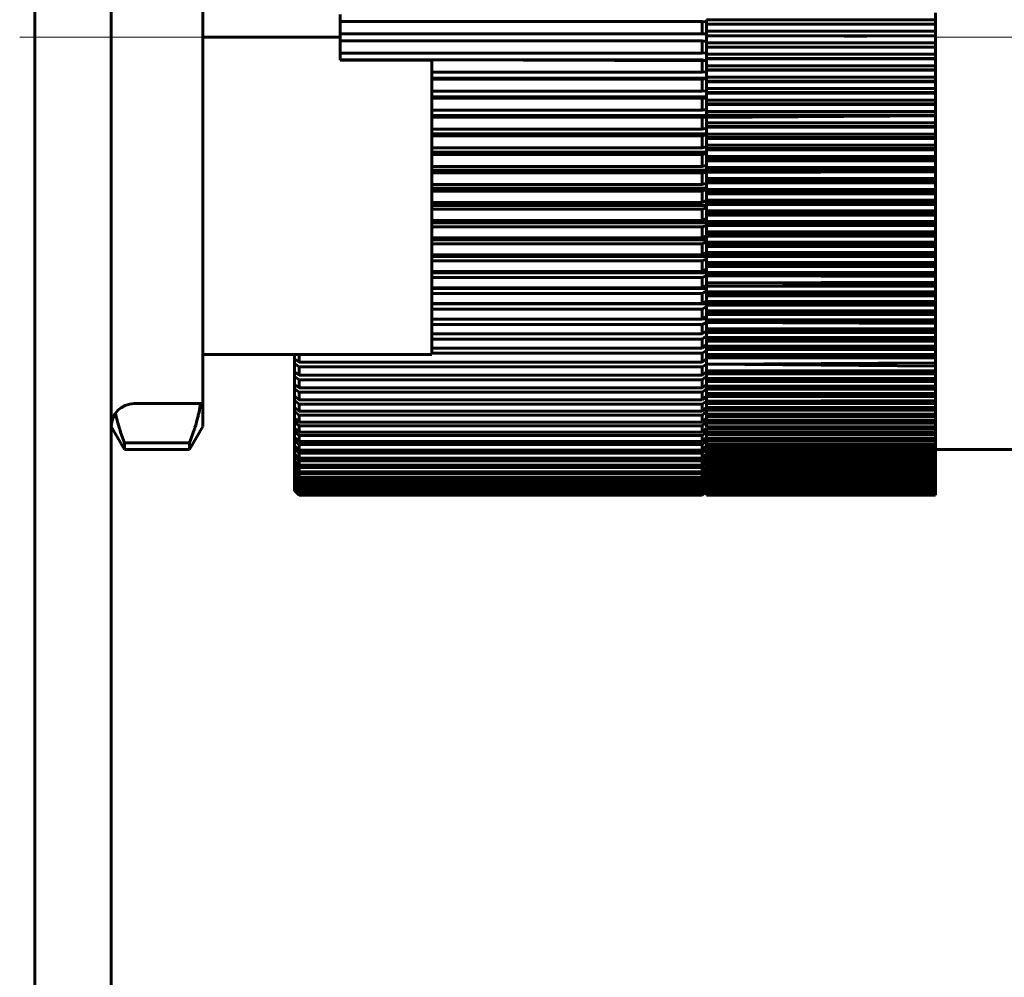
# Model space of a CAD drawing. Header units: millimetres. Extents: x -66 to 68, y -104 to 104.
# Tile 6 of 9: x 25 to 46, y 37 to 58. Entities that reach past the tile are written whole.
import ezdxf

# ---------------------------------------------------------------- set-up
doc = ezdxf.new("R2010")
doc.units = ezdxf.units.MM
doc.linetypes.add('K5LT_AXLED', pattern=[12, 7.5, -1.5, 1.5, -1.5])
doc.linetypes.add('K5LT_BASIC', pattern=[0])
doc.layers.add('Системный слой (1)', color=7, linetype='Continuous', true_color=0x6c6c6c)

# ---------------------------------------------------------------- blocks, each defined once
blk = doc.blocks.new('U17')
at = {"layer": 'Системный слой (1)', "color": 143, "linetype": 'K5LT_BASIC', "lineweight": 60, "true_color": 0x33acca}
for p, q in [((40, 49.305), (40, 49.408)), ((40, 49.315), (40, 49.319))]:
    blk.add_line(p, q, dxfattribs=at)
blk = doc.blocks.new('U18')
at = {"layer": 'Системный слой (1)', "color": 143, "linetype": 'K5LT_BASIC', "lineweight": 60, "true_color": 0x33acca}
for p, q in [((40, 55.119), (40, 55.111)), ((40, 55.111), (40, 55.062))]:
    blk.add_line(p, q, dxfattribs=at)
blk = doc.blocks.new('U20')
at = {"layer": 'Системный слой (1)', "color": 143, "linetype": 'K5LT_BASIC', "lineweight": 60, "true_color": 0x33acca}
for p, q in [((40, 47.812), (40, 47.831)), ((40, 47.808), (40, 47.812)), ((40, 47.782), (40, 47.808))]:
    blk.add_line(p, q, dxfattribs=at)
blk = doc.blocks.new('U22')
at = {"layer": 'Системный слой (1)', "color": 143, "linetype": 'K5LT_BASIC', "lineweight": 60, "true_color": 0x33acca}
for p, q in [((40, 53.729), (40, 53.835)), ((40, 53.693), (40, 53.729))]:
    blk.add_line(p, q, dxfattribs=at)
blk = doc.blocks.new('U24')
at = {"layer": 'Системный слой (1)', "color": 143, "linetype": 'K5LT_BASIC', "lineweight": 60, "true_color": 0x33acca}
for p, q in [((40, 51.458), (40, 51.429)), ((40, 51.429), (40, 51.4))]:
    blk.add_line(p, q, dxfattribs=at)
blk = doc.blocks.new('U29')
at = {"layer": 'Системный слой (1)', "color": 143, "linetype": 'K5LT_BASIC', "lineweight": 60, "true_color": 0x33acca}
for p, q in [((40, 56.915), (40, 57.032)), ((40, 56.91), (40, 56.915)), ((40, 56.885), (40, 56.91)), ((40, 56.91), (40, 56.91)), ((40, 56.881), (40, 56.885))]:
    blk.add_line(p, q, dxfattribs=at)
blk = doc.blocks.new('U30')
at = {"layer": 'Системный слой (1)', "color": 143, "linetype": 'K5LT_BASIC', "lineweight": 60, "true_color": 0x33acca}
for p, q in [((40, 50.538), (40, 50.615)), ((40, 50.503), (40, 50.528))]:
    blk.add_line(p, q, dxfattribs=at)
blk = doc.blocks.new('U31')
at = {"layer": 'Системный слой (1)', "color": 143, "linetype": 'K5LT_BASIC', "lineweight": 60, "true_color": 0x33acca}
for p, q in [((31.014, 49.399), (31, 49.399)), ((40, 49.399), (39.986, 49.399))]:
    blk.add_line(p, q, dxfattribs=at)
blk = doc.blocks.new('U34')
at = {"layer": 'Системный слой (1)', "color": 143, "linetype": 'K5LT_BASIC', "lineweight": 60, "true_color": 0x33acca}
for p, q in [((40, 48.325), (40, 48.327)), ((40, 48.259), (40, 48.325)), ((40, 48.324), (40, 48.325))]:
    blk.add_line(p, q, dxfattribs=at)
blk = doc.blocks.new('U37')
at = {"layer": 'Системный слой (1)', "color": 143, "linetype": 'K5LT_BASIC', "lineweight": 60, "true_color": 0x33acca}
for p, q in [((40, 52.684), (40, 52.781)), ((40, 52.559), (40, 52.55))]:
    blk.add_line(p, q, dxfattribs=at)
blk = doc.blocks.new('U39')
at = {"layer": 'Системный слой (1)', "color": 143, "linetype": 'K5LT_BASIC', "lineweight": 60, "true_color": 0x33acca}
for p, q in [((40, 47.551), (40, 47.548)), ((40, 47.548), (40, 47.545))]:
    blk.add_line(p, q, dxfattribs=at)
blk = doc.blocks.new('U41')
at = {"layer": 'Системный слой (1)', "color": 143, "linetype": 'K5LT_BASIC', "lineweight": 60, "true_color": 0x33acca}
for p, q in [((40, 47.592), (40, 47.605)), ((40, 47.566), (40, 47.592))]:
    blk.add_line(p, q, dxfattribs=at)
blk = doc.blocks.new('U42')
at = {"layer": 'Системный слой (1)', "color": 143, "linetype": 'K5LT_BASIC', "lineweight": 60, "true_color": 0x33acca}
for p, q in [((40, 53.305), (40, 53.367)), ((40, 53.292), (40, 53.305)), ((40, 53.228), (40, 53.292)), ((40, 53.292), (40, 53.292))]:
    blk.add_line(p, q, dxfattribs=at)
blk = doc.blocks.new('U47')
at = {"layer": 'Системный слой (1)', "color": 143, "linetype": 'K5LT_BASIC', "lineweight": 60, "true_color": 0x33acca}
for p, q in [((40, 52.186), (40, 52.243)), ((40, 52.113), (40, 52.186))]:
    blk.add_line(p, q, dxfattribs=at)
blk = doc.blocks.new('U51')
at = {"layer": 'Системный слой (1)', "color": 143, "linetype": 'K5LT_BASIC', "lineweight": 60, "true_color": 0x33acca}
for p, q in [((40, 51.492), (40, 51.605)), ((40, 51.481), (40, 51.492)), ((40, 51.492), (40, 51.492))]:
    blk.add_line(p, q, dxfattribs=at)
blk = doc.blocks.new('U52')
at = {"layer": 'Системный слой (1)', "color": 143, "linetype": 'K5LT_BASIC', "lineweight": 60, "true_color": 0x33acca}
for p, q in [((40, 50.229), (40, 50.248)), ((40, 50.108), (40, 50.229)), ((40, 50.229), (40, 50.229))]:
    blk.add_line(p, q, dxfattribs=at)
blk = doc.blocks.new('U53')
at = {"layer": 'Системный слой (1)', "color": 143, "linetype": 'K5LT_BASIC', "lineweight": 60, "true_color": 0x33acca}
for p, q in [((40, 50.79), (40, 50.805)), ((40, 50.781), (40, 50.79)), ((40, 50.69), (40, 50.781))]:
    blk.add_line(p, q, dxfattribs=at)
blk = doc.blocks.new('U54')
at = {"layer": 'Системный слой (1)', "color": 143, "linetype": 'K5LT_BASIC', "lineweight": 60, "true_color": 0x33acca}
for p, q in [((40, 49.804), (40, 49.761)), ((40, 49.761), (40, 49.747)), ((40, 49.747), (40, 49.73))]:
    blk.add_line(p, q, dxfattribs=at)
blk = doc.blocks.new('U56')
at = {"layer": 'Системный слой (1)', "color": 143, "linetype": 'K5LT_BASIC', "lineweight": 60, "true_color": 0x33acca}
for p, q in [((40, 49.165), (40, 49.121)), ((40, 49.121), (40, 49.106))]:
    blk.add_line(p, q, dxfattribs=at)
blk = doc.blocks.new('U57')
at = {"layer": 'Системный слой (1)', "color": 143, "linetype": 'K5LT_BASIC', "lineweight": 60, "true_color": 0x33acca}
for p, q in [((40, 54.066), (40, 54.073)), ((40, 53.994), (40, 54.066)), ((40, 54.065), (40, 54.066)), ((40, 53.929), (40, 53.994))]:
    blk.add_line(p, q, dxfattribs=at)
blk = doc.blocks.new('U60')
at = {"layer": 'Системный слой (1)', "color": 143, "linetype": 'K5LT_BASIC', "lineweight": 60, "true_color": 0x33acca}
for p, q in [((40, 50.781), (40, 50.79)), ((40, 50.724), (40, 50.781)), ((40, 50.781), (40, 50.781))]:
    blk.add_line(p, q, dxfattribs=at)
blk = doc.blocks.new('U62')
at = {"layer": 'Системный слой (1)', "color": 143, "linetype": 'K5LT_BASIC', "lineweight": 60, "true_color": 0x33acca}
for p, q in [((40, 52.952), (40, 52.915)), ((40, 52.916), (40, 52.909))]:
    blk.add_line(p, q, dxfattribs=at)
blk = doc.blocks.new('U69')
at = {"layer": 'Системный слой (1)', "color": 143, "linetype": 'K5LT_BASIC', "lineweight": 60, "true_color": 0x33acca}
for p, q in [((40, 51.359), (40, 51.4)), ((40, 51.277), (40, 51.359))]:
    blk.add_line(p, q, dxfattribs=at)
blk = doc.blocks.new('U70')
at = {"layer": 'Системный слой (1)', "color": 143, "linetype": 'K5LT_BASIC', "lineweight": 60, "true_color": 0x33acca}
for p, q in [((31.005, 49.16), (31, 49.16)), ((40, 49.16), (39.995, 49.16))]:
    blk.add_line(p, q, dxfattribs=at)
blk = doc.blocks.new('U72')
at = {"layer": 'Системный слой (1)', "color": 143, "linetype": 'K5LT_BASIC', "lineweight": 60, "true_color": 0x33acca}
for p, q in [((40, 49.67), (40, 49.73)), ((40, 49.631), (40, 49.67))]:
    blk.add_line(p, q, dxfattribs=at)
blk = doc.blocks.new('U73')
at = {"layer": 'Системный слой (1)', "color": 143, "linetype": 'K5LT_BASIC', "lineweight": 60, "true_color": 0x33acca}
for p, q in [((40, 52.671), (40, 52.684)), ((40, 52.624), (40, 52.671)), ((40, 52.597), (40, 52.624)), ((40, 52.559), (40, 52.597))]:
    blk.add_line(p, q, dxfattribs=at)
blk = doc.blocks.new('U75')
at = {"layer": 'Системный слой (1)', "color": 143, "linetype": 'K5LT_BASIC', "lineweight": 60, "true_color": 0x33acca}
for p, q in [((31.047, 50.196), (31, 50.196)), ((40, 50.196), (39.953, 50.196))]:
    blk.add_line(p, q, dxfattribs=at)
blk = doc.blocks.new('U76')
at = {"layer": 'Системный слой (1)', "color": 143, "linetype": 'K5LT_BASIC', "lineweight": 60, "true_color": 0x33acca}
for p, q in [((40, 47.54), (40, 47.542)), ((40, 47.526), (40, 47.54)), ((40, 47.512), (40, 47.526)), ((40, 47.507), (40, 47.512))]:
    blk.add_line(p, q, dxfattribs=at)
blk = doc.blocks.new('U82')
at = {"layer": 'Системный слой (1)', "color": 143, "linetype": 'K5LT_BASIC', "lineweight": 60, "true_color": 0x33acca}
for p, q in [((40, 54.46), (40, 54.553)), ((40, 54.408), (40, 54.46))]:
    blk.add_line(p, q, dxfattribs=at)
blk = doc.blocks.new('U84')
at = {"layer": 'Системный слой (1)', "color": 143, "linetype": 'K5LT_BASIC', "lineweight": 60, "true_color": 0x33acca}
for p, q in [((40, 51.159), (40, 51.198)), ((40, 51.078), (40, 51.159))]:
    blk.add_line(p, q, dxfattribs=at)
blk = doc.blocks.new('U85')
at = {"layer": 'Системный слой (1)', "color": 143, "linetype": 'K5LT_BASIC', "lineweight": 60, "true_color": 0x33acca}
for p, q in [((40, 48.935), (40, 48.963)), ((40, 48.932), (40, 48.935)), ((40, 48.925), (40, 48.932)), ((40, 48.879), (40, 48.925))]:
    blk.add_line(p, q, dxfattribs=at)
blk = doc.blocks.new('U87')
at = {"layer": 'Системный слой (1)', "color": 143, "linetype": 'K5LT_BASIC', "lineweight": 60, "true_color": 0x33acca}
for p, q in [((40, 57.383), (40, 57.366)), ((40, 57.366), (40, 57.353))]:
    blk.add_line(p, q, dxfattribs=at)
blk = doc.blocks.new('U92')
at = {"layer": 'Системный слой (1)', "color": 143, "linetype": 'K5LT_BASIC', "lineweight": 60, "true_color": 0x33acca}
for p, q in [((40, 48.411), (40, 48.443)), ((40, 48.372), (40, 48.411))]:
    blk.add_line(p, q, dxfattribs=at)
blk = doc.blocks.new('U94')
at = {"layer": 'Системный слой (1)', "color": 143, "linetype": 'K5LT_BASIC', "lineweight": 60, "true_color": 0x33acca}
for p, q in [((40, 47.54), (40, 47.539)), ((40, 47.539), (40, 47.538)), ((40, 47.538), (40, 47.531))]:
    blk.add_line(p, q, dxfattribs=at)
blk = doc.blocks.new('U103')
at = {"layer": 'Системный слой (1)', "color": 143, "linetype": 'K5LT_BASIC', "lineweight": 60, "true_color": 0x33acca}
for p, q in [((28.936, 49.163), (28.951, 49.25)), ((28.905, 49.018), (28.916, 49.066)), ((28.916, 49.066), (28.936, 49.163)), ((28.843, 48.779), (28.871, 48.878)), ((28.871, 48.878), (28.895, 48.975)), ((28.895, 48.975), (28.897, 48.981)), ((28.897, 48.981), (28.9, 48.994)), ((28.9, 48.994), (28.905, 49.018)), ((28.711, 48.391), (28.813, 48.679)), ((28.813, 48.679), (28.815, 48.686)), ((28.815, 48.686), (28.817, 48.692)), ((28.817, 48.692), (28.821, 48.704)), ((28.821, 48.704), (28.828, 48.729)), ((28.828, 48.729), (28.843, 48.779))]:
    blk.add_line(p, q, dxfattribs=at)
blk = doc.blocks.new('U104')
at = {"layer": 'Системный слой (1)', "color": 143, "linetype": 'K5LT_BASIC', "lineweight": 60, "true_color": 0x33acca}
for p, q in [((27.091, 49.032), (27.09, 49.037)), ((27.099, 49.001), (27.091, 49.032)), ((27.102, 48.985), (27.099, 49.001)), ((27.104, 48.977), (27.102, 48.985)), ((27.105, 48.973), (27.104, 48.977)), ((27.129, 48.878), (27.105, 48.973)), ((27.157, 48.779), (27.129, 48.878)), ((27.172, 48.729), (27.157, 48.779)), ((27.179, 48.704), (27.172, 48.729)), ((27.183, 48.692), (27.179, 48.704)), ((27.185, 48.686), (27.183, 48.692)), ((27.211, 48.607), (27.185, 48.686)), ((27.289, 48.391), (27.211, 48.607))]:
    blk.add_line(p, q, dxfattribs=at)

msp = doc.modelspace()

# ---------------------------------------------------------------- linework, layer by layer
at = {"layer": 'Системный слой (1)', "color": 143, "linetype": 'K5LT_BASIC', "lineweight": 60, "true_color": 0x33acca}
for p, q in [((27, 69.25), (27, -3.75)), ((25.327, 67.75), (25.327, -2.25)), ((29, 64.178), (29, 57.25)), ((32, 57.25), (32, 57.75)), ((45, 57.635), (40, 57.635)), ((40, 57.635), (40, 57.632)), ((45, 57.632), (40, 57.632)), ((40, 57.632), (40, 57.59)), ((45, 57.635), (45, 57.786)), ((45, 57.632), (45, 57.635)), ((45, 57.535), (45, 57.632)), ((39.9, 57.594), (32, 57.594)), ((39.9, 57.325), (39.9, 57.594)), ((40, 57.59), (39.9, 57.594)), ((40, 57.59), (40, 57.532)), ((40, 57.384), (40, 57.535)), ((45, 57.535), (40, 57.535)), ((45, 57.384), (45, 57.535)), ((29, 57.25), (32, 57.25)), ((29, 57.25), (29, 50.322)), ((39.9, 57.325), (32, 57.325)), ((32, 56.75), (32, 57.25)), ((40, 57.325), (39.9, 57.325)), ((45, 57.384), (40, 57.384)), ((40, 57.384), (40, 57.383)), ((40, 57.325), (40, 57.384)), ((45, 57.383), (40, 57.383)), ((40, 57.353), (40, 57.284)), ((40, 57.132), (40, 57.284)), ((45, 57.284), (40, 57.284)), ((45, 57.383), (45, 57.384)), ((45, 57.284), (45, 57.383)), ((45, 57.132), (45, 57.284)), ((39.9, 57.175), (32, 57.175)), ((40, 57.161), (39.9, 57.175)), ((39.9, 56.906), (39.9, 57.175)), ((40, 57.032), (40, 57.132)), ((40, 57.132), (40, 57.034)), ((45, 57.132), (40, 57.132)), ((45, 57.034), (40, 57.034)), ((40, 57.034), (40, 57.032)), ((45, 57.032), (40, 57.032)), ((45, 57.034), (45, 57.132)), ((45, 57.032), (45, 57.034)), ((45, 56.881), (45, 57.032)), ((39.9, 56.906), (32, 56.906)), ((40, 56.737), (32, 56.765)), ((40, 56.91), (39.9, 56.906)), ((45, 56.881), (40, 56.881)), ((40, 56.881), (40, 56.835)), ((40, 56.835), (40, 56.785)), ((40, 56.785), (40, 56.781)), ((45, 56.785), (40, 56.785)), ((45, 56.781), (40, 56.781)), ((40, 56.63), (40, 56.781)), ((45, 56.785), (45, 56.881)), ((45, 56.781), (45, 56.785)), ((45, 56.63), (45, 56.781)), ((39.9, 56.756), (32, 56.756)), ((32, 56.75), (34, 56.75)), ((34, 56.75), (34, 50.322)), ((40, 56.737), (39.9, 56.756)), ((39.9, 56.488), (39.9, 56.756)), ((40, 56.63), (40, 56.537)), ((40, 56.537), (40, 56.63)), ((45, 56.63), (40, 56.63)), ((45, 56.537), (45, 56.63)), ((39.9, 56.488), (34, 56.488)), ((40, 56.355), (34, 56.355)), ((39.9, 56.339), (34, 56.339)), ((40, 56.496), (39.9, 56.488)), ((40, 56.347), (39.9, 56.339)), ((39.9, 56.071), (39.9, 56.339)), ((45, 56.537), (40, 56.537)), ((40, 56.537), (40, 56.53)), ((45, 56.53), (40, 56.53)), ((40, 56.38), (40, 56.53)), ((45, 56.38), (40, 56.38)), ((40, 56.38), (40, 56.347)), ((40, 56.355), (40, 56.347)), ((40, 56.347), (40, 56.289)), ((45, 56.53), (45, 56.537)), ((45, 56.38), (45, 56.53)), ((45, 56.289), (45, 56.38)), ((45, 56.289), (40, 56.289)), ((40, 56.289), (40, 56.28)), ((45, 56.28), (40, 56.28)), ((40, 56.129), (40, 56.28)), ((40, 56.141), (40, 56.112)), ((45, 56.129), (40, 56.129)), ((45, 56.28), (45, 56.289)), ((45, 56.129), (45, 56.28)), ((45, 56.042), (45, 56.129)), ((39.9, 56.071), (34, 56.071)), ((40, 55.947), (34, 55.947)), ((39.9, 55.922), (34, 55.922)), ((40, 56.084), (39.9, 56.071)), ((40, 55.921), (39.9, 55.922)), ((39.9, 55.656), (39.9, 55.922)), ((40, 56.112), (40, 56.042)), ((40, 56.084), (40, 56.084)), ((40, 56.042), (40, 56.03)), ((45, 56.042), (40, 56.042)), ((40, 55.88), (40, 56.03)), ((45, 56.03), (40, 56.03)), ((45, 56.03), (45, 56.042)), ((45, 55.88), (45, 56.03)), ((45, 55.88), (40, 55.88)), ((40, 55.795), (40, 55.88)), ((40, 55.88), (40, 55.795)), ((45, 55.795), (40, 55.795)), ((40, 55.795), (40, 55.781)), ((45, 55.781), (40, 55.781)), ((40, 55.632), (40, 55.781)), ((45, 55.795), (45, 55.88)), ((45, 55.781), (45, 55.795)), ((45, 55.632), (45, 55.781)), ((39.9, 55.656), (34, 55.656)), ((40, 55.542), (34, 55.542)), ((39.9, 55.508), (34, 55.508)), ((40, 55.673), (39.9, 55.656)), ((40, 55.5), (39.9, 55.508)), ((39.9, 55.244), (39.9, 55.508)), ((45, 55.632), (40, 55.632)), ((40, 55.632), (40, 55.599)), ((40, 55.599), (40, 55.55)), ((40, 55.55), (40, 55.5)), ((45, 55.55), (40, 55.55)), ((45, 55.533), (40, 55.5)), ((40, 55.384), (40, 55.5)), ((45, 55.55), (45, 55.632)), ((45, 55.533), (45, 55.55)), ((45, 55.384), (45, 55.533)), ((40, 55.265), (39.9, 55.244)), ((40, 55.384), (40, 55.305)), ((40, 55.305), (40, 55.384)), ((45, 55.384), (40, 55.384)), ((45, 55.305), (40, 55.305)), ((40, 55.305), (40, 55.286)), ((45, 55.286), (40, 55.286)), ((40, 55.138), (40, 55.286)), ((45, 55.305), (45, 55.384)), ((45, 55.286), (45, 55.305)), ((45, 55.138), (45, 55.286)), ((39.9, 55.244), (34, 55.244)), ((40, 55.139), (34, 55.139)), ((39.9, 55.098), (34, 55.098)), ((40, 55.118), (39.9, 55.098)), ((39.9, 54.836), (39.9, 55.098)), ((40, 55.139), (40, 55.119)), ((45, 55.138), (40, 55.138)), ((40, 55.138), (40, 55.119)), ((40, 55.108), (40, 55.118)), ((40, 55.062), (40, 55.04)), ((45, 55.062), (40, 55.062)), ((40, 54.893), (40, 55.04)), ((45, 55.04), (40, 55.04)), ((45, 55.062), (45, 55.138)), ((45, 55.04), (45, 55.062)), ((45, 54.893), (45, 55.04)), ((39.9, 54.836), (34, 54.836)), ((40, 54.861), (39.9, 54.836)), ((40, 54.917), (40, 54.888)), ((45, 54.893), (40, 54.893)), ((40, 54.888), (40, 54.82)), ((45, 54.82), (45, 54.893)), ((40, 54.74), (34, 54.74)), ((39.9, 54.691), (34, 54.691)), ((40, 54.715), (39.9, 54.691)), ((39.9, 54.432), (39.9, 54.691)), ((40, 54.82), (40, 54.796)), ((45, 54.82), (40, 54.82)), ((40, 54.649), (40, 54.796)), ((45, 54.796), (40, 54.796)), ((40, 54.579), (40, 54.649)), ((40, 54.649), (40, 54.579)), ((45, 54.649), (40, 54.649)), ((45, 54.796), (45, 54.82)), ((45, 54.649), (45, 54.796)), ((45, 54.579), (45, 54.649)), ((39.9, 54.432), (34, 54.432)), ((40, 54.46), (39.9, 54.432)), ((45, 54.579), (40, 54.579)), ((40, 54.579), (40, 54.553)), ((45, 54.553), (40, 54.553)), ((40, 54.408), (40, 54.389)), ((45, 54.408), (40, 54.408)), ((45, 54.553), (45, 54.579)), ((45, 54.408), (45, 54.553)), ((45, 54.341), (45, 54.408)), ((40, 54.346), (34, 54.346)), ((39.9, 54.288), (34, 54.288)), ((40, 54.295), (39.9, 54.288)), ((39.9, 54.032), (39.9, 54.288)), ((40, 54.389), (40, 54.341)), ((40, 54.341), (40, 54.295)), ((45, 54.341), (40, 54.341)), ((45, 54.312), (40, 54.295)), ((40, 54.168), (40, 54.295)), ((45, 54.312), (45, 54.341)), ((45, 54.168), (45, 54.312)), ((39.9, 54.032), (34, 54.032)), ((40, 54.065), (39.9, 54.032)), ((40, 54.104), (40, 54.168)), ((45, 54.168), (40, 54.168)), ((40, 54.168), (40, 54.104)), ((45, 54.104), (40, 54.104)), ((40, 54.104), (40, 54.073)), ((45, 54.073), (40, 54.073)), ((45, 54.104), (45, 54.168)), ((45, 54.073), (45, 54.104)), ((45, 53.929), (45, 54.073)), ((40, 53.956), (34, 53.956)), ((39.9, 53.891), (34, 53.891)), ((40, 53.923), (39.9, 53.891)), ((39.9, 53.639), (39.9, 53.891)), ((40, 53.956), (40, 53.924)), ((45, 53.929), (40, 53.929)), ((40, 53.924), (40, 53.869)), ((45, 53.869), (40, 53.869)), ((40, 53.869), (40, 53.835)), ((45, 53.835), (40, 53.835)), ((45, 53.869), (45, 53.929)), ((45, 53.835), (45, 53.869)), ((45, 53.693), (45, 53.835)), ((39.9, 53.639), (34, 53.639)), ((40, 53.573), (34, 53.573)), ((40, 53.689), (39.9, 53.639)), ((40, 53.729), (40, 53.689)), ((45, 53.693), (40, 53.693)), ((40, 53.675), (40, 53.693)), ((40, 53.689), (40, 53.636)), ((40, 53.636), (40, 53.6)), ((45, 53.636), (40, 53.636)), ((40, 53.46), (40, 53.6)), ((45, 53.6), (40, 53.6)), ((45, 53.636), (45, 53.693)), ((45, 53.6), (45, 53.636)), ((45, 53.46), (45, 53.6)), ((39.9, 53.499), (34, 53.499)), ((40, 53.523), (39.9, 53.499)), ((39.9, 53.251), (39.9, 53.499)), ((40, 53.367), (40, 53.46)), ((40, 53.46), (40, 53.406)), ((45, 53.46), (40, 53.46)), ((45, 53.406), (40, 53.406)), ((40, 53.406), (40, 53.367)), ((45, 53.367), (40, 53.367)), ((45, 53.406), (45, 53.46)), ((45, 53.367), (45, 53.406)), ((45, 53.228), (45, 53.367)), ((39.9, 53.251), (34, 53.251)), ((40, 53.195), (34, 53.195)), ((39.9, 53.114), (34, 53.114)), ((40, 53.292), (39.9, 53.251)), ((40, 53.134), (39.9, 53.114)), ((39.9, 52.871), (39.9, 53.114)), ((45, 53.228), (40, 53.228)), ((40, 53.223), (40, 53.178)), ((40, 53.178), (40, 53.134)), ((45, 53.178), (40, 53.178)), ((45, 53.137), (40, 53.134)), ((40, 53), (40, 53.134)), ((45, 53.178), (45, 53.228)), ((45, 53.137), (45, 53.178)), ((45, 53), (45, 53.137)), ((40, 52.916), (39.9, 52.871)), ((40, 52.952), (40, 53)), ((40, 53), (40, 52.952)), ((45, 53), (40, 53)), ((45, 52.952), (40, 52.952)), ((45, 52.909), (40, 52.909)), ((40, 52.773), (40, 52.909)), ((45, 52.952), (45, 53)), ((45, 52.909), (45, 52.952)), ((45, 52.773), (45, 52.909)), ((39.9, 52.871), (34, 52.871)), ((40, 52.825), (34, 52.825)), ((39.9, 52.737), (34, 52.737)), ((40, 52.781), (39.9, 52.737)), ((39.9, 52.498), (39.9, 52.737)), ((40, 52.825), (40, 52.781)), ((40, 52.774), (40, 52.729)), ((45, 52.773), (40, 52.773)), ((40, 52.729), (40, 52.684)), ((45, 52.729), (40, 52.729)), ((45, 52.684), (40, 52.684)), ((45, 52.729), (45, 52.773)), ((45, 52.684), (45, 52.729)), ((45, 52.55), (45, 52.684)), ((39.9, 52.498), (34, 52.498)), ((40, 52.463), (34, 52.463)), ((40, 52.559), (39.9, 52.498)), ((40, 52.597), (40, 52.559)), ((40, 52.559), (40, 52.509)), ((45, 52.55), (40, 52.55)), ((40, 52.509), (40, 52.462)), ((45, 52.509), (40, 52.509)), ((40, 52.33), (40, 52.462)), ((45, 52.462), (40, 52.462)), ((45, 52.509), (45, 52.55)), ((45, 52.462), (45, 52.509)), ((45, 52.33), (45, 52.462)), ((39.9, 52.367), (34, 52.367)), ((40, 52.403), (39.9, 52.367)), ((39.9, 52.134), (39.9, 52.367)), ((45, 52.33), (40, 52.33)), ((40, 52.293), (40, 52.33)), ((40, 52.33), (40, 52.293)), ((45, 52.293), (40, 52.293)), ((40, 52.293), (40, 52.243)), ((45, 52.293), (45, 52.33)), ((45, 52.243), (45, 52.293)), ((39.9, 52.134), (34, 52.134)), ((40, 52.109), (34, 52.109)), ((40, 52.186), (39.9, 52.134)), ((40, 52.037), (39.9, 52.006)), ((45, 52.243), (40, 52.243)), ((45, 52.113), (40, 52.113)), ((40, 52.113), (40, 52.079)), ((45, 52.079), (40, 52.079)), ((40, 52.079), (40, 52.037)), ((40, 51.97), (40, 52.037)), ((45, 52.027), (40, 52.037)), ((40, 51.887), (40, 52.037)), ((45, 52.113), (45, 52.243)), ((45, 52.079), (45, 52.113)), ((45, 52.027), (45, 52.079)), ((39.9, 52.006), (34, 52.006)), ((39.9, 51.779), (39.9, 52.006)), ((45, 51.899), (40, 51.887)), ((45, 51.868), (40, 51.887)), ((40, 51.887), (40, 51.814)), ((45, 51.899), (45, 52.027)), ((45, 51.868), (45, 51.899)), ((45, 51.814), (45, 51.868)), ((39.9, 51.779), (34, 51.779)), ((40, 51.764), (34, 51.764)), ((39.9, 51.654), (34, 51.654)), ((39.9, 51.433), (39.9, 51.654)), ((40, 51.688), (40, 51.814)), ((45, 51.814), (40, 51.814)), ((40, 51.709), (40, 51.764)), ((40, 51.703), (40, 51.661)), ((45, 51.688), (40, 51.688)), ((40, 51.661), (40, 51.605)), ((45, 51.661), (40, 51.661)), ((45, 51.605), (40, 51.605)), ((45, 51.688), (45, 51.814)), ((45, 51.661), (45, 51.688)), ((45, 51.605), (45, 51.661)), ((45, 51.481), (45, 51.605)), ((39.9, 51.433), (34, 51.433)), ((40, 51.429), (34, 51.429)), ((40, 51.492), (39.9, 51.433)), ((40, 51.539), (40, 51.515)), ((40, 51.515), (40, 51.458)), ((45, 51.481), (40, 51.481)), ((45, 51.458), (40, 51.458)), ((45, 51.4), (40, 51.4)), ((45, 51.458), (45, 51.481)), ((45, 51.4), (45, 51.458)), ((45, 51.277), (45, 51.4)), ((39.9, 51.312), (34, 51.312)), ((40, 51.37), (39.9, 51.312)), ((39.9, 51.097), (39.9, 51.312)), ((40, 51.16), (40, 51.37)), ((45, 51.277), (40, 51.277)), ((45, 51.258), (40, 51.258)), ((40, 51.258), (40, 51.198)), ((45, 51.198), (40, 51.198)), ((45, 51.258), (45, 51.277)), ((45, 51.198), (45, 51.258)), ((45, 51.078), (45, 51.198)), ((39.9, 51.097), (34, 51.097)), ((39.9, 50.98), (34, 50.98)), ((40, 51.16), (39.9, 51.097)), ((40, 51.024), (39.9, 50.98)), ((39.9, 50.773), (39.9, 50.98)), ((40, 51.104), (39.91, 51.104)), ((40, 51.078), (40, 51.024)), ((45, 51.078), (40, 51.078)), ((45, 51.061), (40, 51.024)), ((40, 51.024), (40, 50.999)), ((40, 50.882), (40, 51.024)), ((45, 50.999), (40, 51.024)), ((45, 51.061), (45, 51.078)), ((45, 50.999), (45, 51.061)), ((45, 50.882), (45, 50.999)), ((39.9, 50.773), (34, 50.773)), ((40, 50.838), (39.9, 50.773)), ((40, 50.882), (40, 50.869)), ((45, 50.882), (40, 50.882)), ((40, 50.869), (40, 50.882)), ((45, 50.869), (40, 50.869)), ((40, 50.869), (40, 50.805)), ((45, 50.805), (40, 50.805)), ((45, 50.869), (45, 50.882)), ((45, 50.805), (45, 50.869)), ((45, 50.69), (45, 50.805)), ((39.9, 50.659), (34, 50.659)), ((39.9, 50.459), (39.9, 50.659)), ((40, 50.538), (39.9, 50.459)), ((45, 50.69), (40, 50.69)), ((40, 50.681), (40, 50.615)), ((45, 50.681), (40, 50.681)), ((45, 50.615), (40, 50.615)), ((40, 50.57), (40, 50.538)), ((40, 50.538), (40, 50.497)), ((45, 50.681), (45, 50.69)), ((45, 50.615), (45, 50.681)), ((45, 50.503), (45, 50.615)), ((29, 50.322), (29, 49.25)), ((29, 50.322), (34, 50.322)), ((31, 50.229), (31, 50.322)), ((31.1, 50.158), (31.1, 50.322)), ((39.9, 50.459), (34, 50.459)), ((39.9, 50.35), (34, 50.35)), ((40, 50.409), (39.9, 50.35)), ((39.9, 50.158), (39.9, 50.35)), ((40, 50.487), (39.94, 50.487)), ((45, 50.503), (40, 50.503)), ((45, 50.497), (40, 50.497)), ((40, 50.497), (40, 50.429)), ((45, 50.429), (40, 50.429)), ((40, 50.319), (40, 50.429)), ((45, 50.319), (40, 50.319)), ((40, 50.319), (40, 50.317)), ((40, 50.317), (40, 50.319)), ((45, 50.317), (40, 50.317)), ((40, 50.317), (40, 50.248)), ((45, 50.497), (45, 50.503)), ((45, 50.429), (45, 50.497)), ((45, 50.319), (45, 50.429)), ((45, 50.317), (45, 50.319)), ((45, 50.248), (45, 50.317)), ((31, 50.229), (31.1, 50.158)), ((31, 50.229), (31, 50.196)), ((31, 50.196), (31, 50.124)), ((31, 50.124), (31.1, 50.053)), ((31, 49.943), (31, 50.124)), ((39.9, 50.158), (31.1, 50.158)), ((40, 50.229), (39.9, 50.158)), ((40, 50.108), (39.9, 50.053)), ((45, 50.248), (40, 50.248)), ((45, 50.14), (40, 50.108)), ((40, 49.966), (40, 50.108)), ((40, 50.108), (40, 50.07)), ((45, 50.07), (40, 50.108)), ((45, 50.14), (45, 50.248)), ((45, 50.07), (45, 50.14)), ((31, 49.943), (31.1, 49.869)), ((31, 49.943), (31, 49.917)), ((31.035, 49.917), (31, 49.917)), ((31, 49.917), (31, 49.843)), ((39.9, 50.053), (31.1, 50.053)), ((31.1, 49.869), (31.1, 50.053)), ((39.9, 49.869), (39.9, 50.053)), ((40, 49.943), (39.9, 49.869)), ((40, 49.966), (40, 49.898)), ((45, 49.966), (40, 49.966)), ((40, 49.842), (40, 49.917)), ((45, 49.898), (40, 49.898)), ((40, 49.796), (40, 49.898)), ((45, 49.966), (45, 50.07)), ((45, 49.898), (45, 49.966)), ((45, 49.796), (45, 49.898)), ((31, 49.843), (31.1, 49.769)), ((31, 49.67), (31, 49.843)), ((31, 49.67), (31.1, 49.593)), ((31, 49.67), (31, 49.651)), ((39.9, 49.869), (31.1, 49.869)), ((39.9, 49.769), (31.1, 49.769)), ((31.1, 49.593), (31.1, 49.769)), ((39.9, 49.593), (39.9, 49.769)), ((40, 49.67), (39.9, 49.593)), ((45, 49.796), (40, 49.796)), ((45, 49.73), (40, 49.73)), ((40, 49.707), (40, 49.688)), ((40, 49.688), (40, 49.643)), ((45, 49.73), (45, 49.796)), ((45, 49.631), (45, 49.73)), ((31, 49.651), (31, 49.574)), ((31.024, 49.651), (31, 49.651)), ((31, 49.41), (31, 49.574)), ((31, 49.574), (31.1, 49.497)), ((39.9, 49.593), (31.1, 49.593)), ((39.9, 49.497), (31.1, 49.497)), ((31.1, 49.33), (31.1, 49.497)), ((40, 49.574), (39.9, 49.497)), ((39.9, 49.33), (39.9, 49.497)), ((40, 49.643), (40, 49.566)), ((45, 49.631), (40, 49.631)), ((45, 49.566), (40, 49.566)), ((40, 49.47), (40, 49.566)), ((40, 49.486), (40, 49.408)), ((45, 49.47), (40, 49.47)), ((45, 49.566), (45, 49.631)), ((45, 49.47), (45, 49.566)), ((45, 49.408), (45, 49.47)), ((27.5, 49.25), (29, 49.25)), ((29, 49.25), (29, 48.75)), ((31, 49.41), (31.1, 49.33)), ((31, 49.41), (31, 49.399)), ((31, 49.399), (31, 49.319)), ((31, 49.164), (31, 49.319)), ((31, 49.319), (31.1, 49.24)), ((39.9, 49.33), (31.1, 49.33)), ((31.1, 49.082), (31.1, 49.24)), ((39.9, 49.24), (31.1, 49.24)), ((40, 49.41), (39.9, 49.33)), ((40, 49.305), (39.9, 49.24)), ((39.9, 49.082), (39.9, 49.24)), ((45, 49.408), (40, 49.408)), ((45, 49.315), (40, 49.305)), ((40, 49.305), (40, 49.255)), ((45, 49.255), (40, 49.255)), ((40, 49.165), (40, 49.255)), ((45, 49.315), (45, 49.408)), ((45, 49.255), (45, 49.315)), ((45, 49.165), (45, 49.255)), ((31, 49.164), (31, 49.16)), ((31, 49.164), (31.1, 49.082)), ((31, 49.16), (31, 49.078)), ((31, 48.932), (31, 49.078)), ((31, 49.078), (31.1, 48.996)), ((39.9, 49.082), (31.1, 49.082)), ((40, 49.164), (39.9, 49.082)), ((45, 49.165), (40, 49.165)), ((40, 49.064), (40, 49.16)), ((40, 49.121), (40, 49.025)), ((45, 49.106), (40, 49.106)), ((40, 49.019), (40, 49.106)), ((40, 48.932), (40, 49.064)), ((40, 49.045), (40, 48.963)), ((45, 49.106), (45, 49.165)), ((45, 49.019), (45, 49.106)), ((31, 48.932), (31, 48.851)), ((31, 48.932), (31.1, 48.847)), ((31, 48.714), (31, 48.851)), ((31, 48.851), (31.1, 48.767)), ((39.9, 48.996), (31.1, 48.996)), ((31.1, 48.847), (31.1, 48.996)), ((39.9, 48.847), (31.1, 48.847)), ((39.9, 48.847), (39.9, 48.996)), ((40, 48.932), (39.9, 48.847)), ((40, 48.851), (39.9, 48.767)), ((45, 49.019), (40, 49.019)), ((45, 48.963), (40, 48.963)), ((40, 48.909), (40, 48.825)), ((45, 48.879), (40, 48.879)), ((45, 48.825), (40, 48.825)), ((40, 48.744), (40, 48.825)), ((45, 48.963), (45, 49.019)), ((45, 48.879), (45, 48.963)), ((45, 48.825), (45, 48.879)), ((45, 48.744), (45, 48.825)), ((27, 48.75), (27.289, 48.25)), ((29, 48.75), (28.711, 48.25)), ((31, 48.714), (31.1, 48.627)), ((31, 48.714), (31, 48.639)), ((31, 48.639), (31.1, 48.552)), ((31, 48.512), (31, 48.639)), ((39.9, 48.767), (31.1, 48.767)), ((31.1, 48.627), (31.1, 48.767)), ((39.9, 48.627), (31.1, 48.627)), ((39.9, 48.627), (39.9, 48.767)), ((40, 48.714), (39.9, 48.627)), ((40, 48.628), (39.9, 48.552)), ((45, 48.744), (40, 48.744)), ((40, 48.714), (40, 48.692)), ((45, 48.692), (40, 48.692)), ((40, 48.628), (40, 48.692)), ((40, 48.628), (40, 48.565)), ((45, 48.615), (40, 48.628)), ((45, 48.692), (45, 48.744)), ((45, 48.615), (45, 48.692)), ((45, 48.565), (45, 48.615)), ((27.289, 48.391), (27.289, 48.25)), ((28.711, 48.391), (27.289, 48.391)), ((28.711, 48.391), (28.711, 48.25)), ((31, 48.512), (31.1, 48.423)), ((31, 48.512), (31, 48.442)), ((31, 48.442), (31.1, 48.353)), ((31, 48.324), (31, 48.442)), ((39.9, 48.552), (31.1, 48.552)), ((31.1, 48.423), (31.1, 48.552)), ((39.9, 48.423), (31.1, 48.423)), ((39.9, 48.423), (39.9, 48.552)), ((40, 48.512), (39.9, 48.423)), ((45, 48.565), (40, 48.565)), ((40, 48.491), (40, 48.565)), ((40, 48.442), (40, 48.512)), ((40, 48.491), (40, 48.443)), ((45, 48.491), (40, 48.491)), ((45, 48.443), (40, 48.443)), ((40, 48.442), (40, 48.442)), ((40, 48.411), (40, 48.327)), ((45, 48.491), (45, 48.565)), ((45, 48.443), (45, 48.491)), ((45, 48.372), (45, 48.443)), ((28.711, 48.25), (27.289, 48.25)), ((31, 48.324), (31, 48.261)), ((31, 48.324), (31.1, 48.234)), ((31, 48.261), (31.1, 48.17)), ((31, 48.153), (31, 48.261)), ((39.9, 48.353), (31.1, 48.353)), ((31.1, 48.234), (31.1, 48.353)), ((39.9, 48.234), (31.1, 48.234)), ((31.1, 48.061), (31.1, 48.17)), ((39.9, 48.17), (31.1, 48.17)), ((39.9, 48.234), (39.9, 48.353)), ((40, 48.324), (39.9, 48.234)), ((40, 48.261), (39.9, 48.17)), ((39.9, 48.061), (39.9, 48.17)), ((45, 48.372), (40, 48.372)), ((40, 48.35), (40, 48.337)), ((40, 48.337), (40, 48.306)), ((45, 48.327), (40, 48.327)), ((45, 48.259), (40, 48.259)), ((45, 48.216), (40, 48.216)), ((40, 48.152), (40, 48.216)), ((45, 48.327), (45, 48.372)), ((45, 48.259), (45, 48.327)), ((45, 48.216), (45, 48.259)), ((47.5, 48.25), (45, 48.25)), ((45, 48.152), (45, 48.216)), ((31, 48.153), (31.1, 48.061)), ((31, 48.153), (31, 48.095)), ((31, 47.997), (31, 48.095)), ((31, 48.095), (31.1, 48.003)), ((31, 47.997), (31.1, 47.904)), ((31, 47.997), (31, 47.945)), ((31, 47.945), (31.1, 47.851)), ((31, 47.858), (31, 47.945)), ((39.9, 48.061), (31.1, 48.061)), ((31.1, 47.904), (31.1, 48.003)), ((39.9, 48.003), (31.1, 48.003)), ((40, 48.153), (39.9, 48.061)), ((40, 48.095), (39.9, 48.003)), ((39.9, 47.904), (39.9, 48.003)), ((40, 47.997), (39.9, 47.904)), ((45, 48.152), (40, 48.152)), ((45, 48.111), (40, 48.111)), ((40, 48.051), (40, 48.111)), ((45, 48.051), (40, 48.051)), ((40, 47.945), (40, 48.038)), ((45, 48.012), (40, 48.012)), ((40, 47.955), (40, 48.012)), ((45, 47.955), (40, 47.955)), ((45, 48.111), (45, 48.152)), ((45, 48.051), (45, 48.111)), ((45, 48.012), (45, 48.051)), ((45, 47.955), (45, 48.012)), ((45, 47.919), (45, 47.955)), ((31, 47.858), (31.1, 47.763)), ((31, 47.858), (31, 47.812)), ((31, 47.735), (31, 47.812)), ((31, 47.812), (31.1, 47.717)), ((31, 47.735), (31, 47.695)), ((31, 47.735), (31.1, 47.639)), ((39.9, 47.904), (31.1, 47.904)), ((31.1, 47.763), (31.1, 47.851)), ((39.9, 47.851), (31.1, 47.851)), ((39.9, 47.763), (31.1, 47.763)), ((40, 47.858), (39.9, 47.763)), ((39.9, 47.763), (39.9, 47.851)), ((40, 47.812), (39.9, 47.717)), ((40, 47.735), (39.9, 47.639)), ((45, 47.919), (40, 47.919)), ((40, 47.865), (40, 47.919)), ((40, 47.876), (40, 47.867)), ((40, 47.867), (40, 47.865)), ((45, 47.865), (40, 47.865)), ((45, 47.831), (40, 47.831)), ((45, 47.782), (40, 47.782)), ((45, 47.75), (40, 47.75)), ((40, 47.704), (40, 47.75)), ((45, 47.865), (45, 47.919)), ((45, 47.831), (45, 47.865)), ((45, 47.782), (45, 47.831)), ((45, 47.75), (45, 47.782)), ((45, 47.704), (45, 47.75)), ((31, 47.629), (31, 47.695)), ((31, 47.695), (31.1, 47.598)), ((31, 47.629), (31.1, 47.532)), ((31, 47.629), (31, 47.595)), ((31, 47.54), (31, 47.595)), ((31, 47.595), (31.1, 47.497)), ((31, 47.54), (31, 47.512)), ((31, 47.54), (31.1, 47.441)), ((39.9, 47.717), (31.1, 47.717)), ((31.1, 47.639), (31.1, 47.717)), ((39.9, 47.639), (31.1, 47.639)), ((39.9, 47.598), (31.1, 47.598)), ((31.1, 47.532), (31.1, 47.598)), ((39.9, 47.532), (31.1, 47.532)), ((39.9, 47.639), (39.9, 47.717)), ((40, 47.695), (39.9, 47.598)), ((40, 47.629), (39.9, 47.532)), ((39.9, 47.532), (39.9, 47.598)), ((40, 47.54), (39.9, 47.441)), ((45, 47.704), (40, 47.704)), ((40, 47.632), (40, 47.674)), ((45, 47.674), (40, 47.674)), ((45, 47.632), (40, 47.632)), ((40, 47.629), (40, 47.605)), ((45, 47.605), (40, 47.605)), ((45, 47.566), (40, 47.566)), ((40, 47.544), (40, 47.542)), ((45, 47.542), (40, 47.542)), ((40, 47.526), (40, 47.485)), ((45, 47.674), (45, 47.704)), ((45, 47.632), (45, 47.674)), ((45, 47.605), (45, 47.632)), ((45, 47.566), (45, 47.605)), ((45, 47.542), (45, 47.566)), ((45, 47.507), (45, 47.542)), ((31, 47.512), (31.1, 47.413)), ((31, 47.467), (31, 47.512)), ((31, 47.467), (31.1, 47.369)), ((31, 47.467), (31, 47.446)), ((31, 47.412), (31, 47.446)), ((31, 47.446), (31.1, 47.347)), ((31, 47.412), (31, 47.397)), ((31, 47.412), (31.1, 47.313)), ((31, 47.375), (31, 47.397)), ((31, 47.397), (31.1, 47.297)), ((31, 47.375), (31.1, 47.275)), ((31, 47.375), (31, 47.365)), ((31, 47.365), (31.1, 47.265)), ((31, 47.354), (31, 47.365)), ((31, 47.354), (31, 47.351)), ((31, 47.354), (31.1, 47.254)), ((31, 47.35), (31, 47.351)), ((31, 47.351), (31.1, 47.251)), ((31, 47.35), (31.1, 47.25)), ((39.9, 47.497), (31.1, 47.497)), ((31.1, 47.441), (31.1, 47.497)), ((39.9, 47.441), (31.1, 47.441)), ((39.9, 47.413), (31.1, 47.413)), ((31.1, 47.369), (31.1, 47.413)), ((39.9, 47.369), (31.1, 47.369)), ((39.9, 47.347), (31.1, 47.347)), ((31.1, 47.313), (31.1, 47.347)), ((39.9, 47.313), (31.1, 47.313)), ((40, 47.512), (39.9, 47.413)), ((39.9, 47.441), (39.9, 47.497)), ((40, 47.467), (39.9, 47.369)), ((40, 47.446), (39.9, 47.347)), ((39.9, 47.369), (39.9, 47.413)), ((40, 47.412), (39.9, 47.313)), ((40, 47.397), (39.9, 47.297)), ((40, 47.375), (39.9, 47.275)), ((40, 47.365), (39.9, 47.265)), ((40, 47.354), (39.9, 47.254)), ((40, 47.351), (39.9, 47.251)), ((40, 47.35), (39.9, 47.25)), ((39.9, 47.313), (39.9, 47.347)), ((45, 47.507), (40, 47.507)), ((40, 47.453), (40, 47.485)), ((45, 47.485), (40, 47.485)), ((45, 47.453), (40, 47.453)), ((40, 47.406), (40, 47.434)), ((45, 47.434), (40, 47.434)), ((45, 47.406), (40, 47.406)), ((45, 47.389), (40, 47.389)), ((40, 47.365), (40, 47.389)), ((40, 47.377), (40, 47.376)), ((45, 47.365), (40, 47.365)), ((45, 47.35), (40, 47.35)), ((40, 47.33), (40, 47.35)), ((45, 47.33), (40, 47.33)), ((40, 47.301), (40, 47.318)), ((45, 47.318), (40, 47.318)), ((45, 47.301), (40, 47.301)), ((45, 47.485), (45, 47.507)), ((45, 47.453), (45, 47.485)), ((45, 47.434), (45, 47.453)), ((45, 47.406), (45, 47.434)), ((45, 47.389), (45, 47.406)), ((45, 47.365), (45, 47.389)), ((45, 47.35), (45, 47.365)), ((45, 47.33), (45, 47.35)), ((45, 47.318), (45, 47.33)), ((45, 47.301), (45, 47.318)), ((45, 47.292), (45, 47.301)), ((39.9, 47.297), (31.1, 47.297)), ((31.1, 47.275), (31.1, 47.297)), ((39.9, 47.275), (31.1, 47.275)), ((31.1, 47.254), (31.1, 47.265)), ((39.9, 47.265), (31.1, 47.265)), ((39.9, 47.254), (31.1, 47.254)), ((31.1, 47.25), (31.1, 47.251)), ((39.9, 47.251), (31.1, 47.251)), ((39.9, 47.25), (31.1, 47.25)), ((39.9, 47.275), (39.9, 47.297)), ((39.9, 47.254), (39.9, 47.265)), ((39.9, 47.25), (39.9, 47.251)), ((45, 47.292), (40, 47.292)), ((40, 47.279), (40, 47.292)), ((45, 47.279), (40, 47.279)), ((40, 47.263), (40, 47.272)), ((45, 47.272), (40, 47.272)), ((45, 47.263), (40, 47.263)), ((40, 47.253), (40, 47.258)), ((45, 47.258), (40, 47.258)), ((45, 47.253), (40, 47.253)), ((40, 47.25), (40, 47.251)), ((45, 47.251), (40, 47.251)), ((45, 47.25), (40, 47.25)), ((45, 47.279), (45, 47.292)), ((45, 47.272), (45, 47.279)), ((45, 47.263), (45, 47.272)), ((45, 47.258), (45, 47.263)), ((45, 47.253), (45, 47.258)), ((45, 47.251), (45, 47.253)), ((45, 47.25), (45, 47.251))]:
    msp.add_line(p, q, dxfattribs=at)
at = {"layer": 'Системный слой (1)', "color": 30, "linetype": 'K5LT_AXLED', "lineweight": 18, "true_color": 0xff8000}
for p, q in [((31, 57.25), (25, 57.25)), ((64.5, 57.25), (43, 57.25))]:
    msp.add_line(p, q, dxfattribs=at)
at = {"layer": 'Системный слой (1)', "color": 143, "linetype": 'K5LT_BASIC', "lineweight": 60, "true_color": 0x33acca}
msp.add_arc((27.5, 48.75), 0.5, 90, 180, dxfattribs=at)
for points in [[(40, 51.887), (39.992, 51.829), (39.958, 51.811), (39.925, 51.793), (39.9, 51.779)], [(40, 51.709), (39.992, 51.705), (39.958, 51.686), (39.925, 51.668), (39.9, 51.654)], [(40, 50.724), (39.992, 50.719), (39.958, 50.697), (39.925, 50.676), (39.9, 50.659)], [(40, 49.842), (39.992, 49.837), (39.958, 49.812), (39.925, 49.787), (39.9, 49.769)], [(40, 49.064), (39.992, 49.071), (39.958, 49.044), (39.925, 49.017), (39.9, 48.996)], [(40, 48.442), (39.992, 48.435), (39.958, 48.405), (39.925, 48.376), (39.9, 48.353)], [(40, 47.945), (39.992, 47.937), (39.958, 47.906), (39.925, 47.875), (39.9, 47.851)], [(40, 47.595), (39.992, 47.587), (39.958, 47.554), (39.925, 47.522), (39.9, 47.497)]]:
    msp.add_open_spline(points, degree=3, knots=[0, 0, 0, 0, 0.248371, 1, 1, 1, 1], dxfattribs=at)

# ---------------------------------------------------------------- block references
at = {"layer": 'Системный слой (1)'}
for name in ['U87', 'U29', 'U18', 'U82', 'U57', 'U22', 'U42', 'U62', 'U37', 'U73', 'U47', 'U51', 'U24', 'U69', 'U84', 'U53', 'U60', 'U30', 'U75', 'U52', 'U54', 'U72', 'U103', 'U31', 'U17', 'U104', 'U70', 'U56', 'U85', 'U92', 'U34', 'U20', 'U41', 'U39', 'U76', 'U94']:
    msp.add_blockref(name, (0, 0), dxfattribs=at)

doc.saveas('drawing.dxf')
